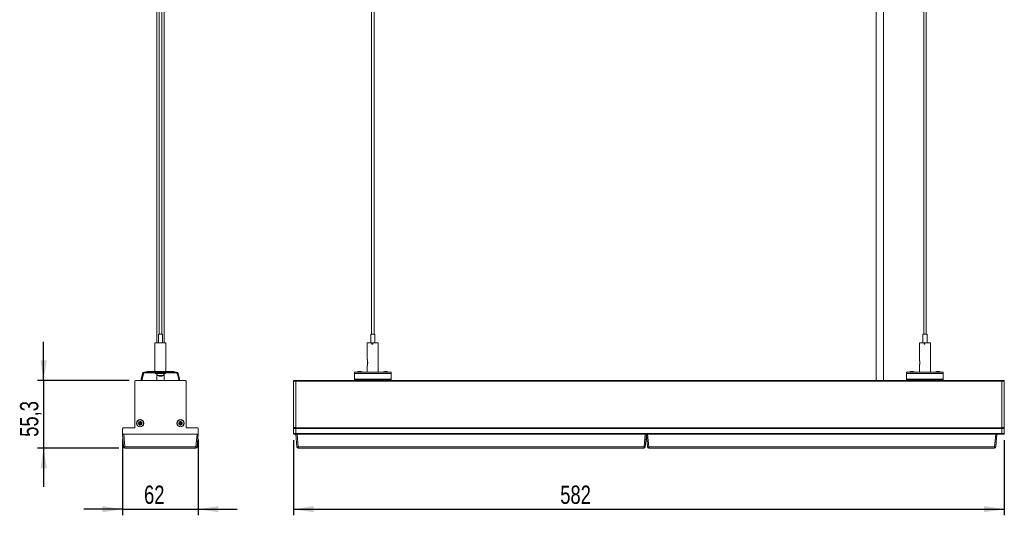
# Model space of a CAD drawing. Header units: millimetres. Extents: x 20 to 327, y 102 to 273.
# Tile 1 of 3: x 20 to 182, y 111 to 192. Entities that reach past the tile are written whole.
import ezdxf

# ---------------------------------------------------------------- set-up
doc = ezdxf.new("R2010")
doc.units = ezdxf.units.MM
doc.layers.add('SLD-0', color=179, linetype='Continuous')
doc.styles.add('SLDTEXTSTYLE0', font='TXT', dxfattribs={"width": 0.75})
doc.dimstyles.new('SLDDIMSTYLE0', dxfattribs={"dimtxt": 3, "dimasz": 3.302, "dimexe": 0, "dimexo": 0.0625, "dimgap": 0.75, "dimtad": 1, "dimdec": 1, "dimlfac": 5, "dimrnd": 1e-09, "dimzin": 12, "dimdsep": 46, "dimtxsty": 'SLDTEXTSTYLE0', "dimsah": 1, "dimcen": 0.09, "dimadec": 0, "dimazin": 3, "dimtfac": 1, "dimtdec": 1, "dimtmove": 0, "dimatfit": 0, "dimfxl": 1, "dimfrac": 2, "dimtolj": 1, "dimtzin": 12, "dimarcsym": 0})
doc.dimstyles.new('SLDDIMSTYLE1', dxfattribs={"dimtxt": 3, "dimasz": 3.302, "dimexe": 0, "dimexo": 0.0625, "dimgap": 0.75, "dimtad": 1, "dimdec": 1, "dimlfac": 5, "dimrnd": 1e-09, "dimzin": 12, "dimdsep": 46, "dimtxsty": 'SLDTEXTSTYLE0', "dimsah": 1, "dimcen": 0.09, "dimadec": 0, "dimazin": 3, "dimtfac": 1, "dimtdec": 1, "dimtofl": 0, "dimtmove": 0, "dimatfit": 3, "dimfxl": 1, "dimfrac": 2, "dimtolj": 1, "dimtzin": 12, "dimarcsym": 0})

# ---------------------------------------------------------------- blocks, each defined once
blk = doc.blocks.new('_D')
at = {"layer": 'SLD-0'}
for p, q in [((37.29, 123.59), (37.29, 111.19)), ((49.69, 123.59), (49.69, 111.19)), ((37.29, 112.19), (30.94, 112.19)), ((37.29, 112.19), (49.69, 112.19)), ((49.69, 112.19), (56.04, 112.19))]:
    blk.add_line(p, q, dxfattribs=at)
for points in [[(37.29, 112.19), (33.99, 112.7), (33.99, 111.69)], [(49.69, 112.19), (52.99, 111.69), (52.99, 112.7)]]:
    blk.add_solid(points, dxfattribs=at)
at = {"layer": 'SLD-0', "insert": (40.81, 116.06), "char_height": 3, "attachment_point": 1, "style": 'SLDTEXTSTYLE0'}
blk.add_mtext('62', dxfattribs=at)
blk = doc.blocks.new('_D_1')
at = {"layer": 'SLD-0'}
for p, q in [((24.37, 133.25), (24.37, 139.6)), ((38.39, 133.25), (23.37, 133.25)), ((24.37, 133.25), (24.37, 122.19)), ((36.67, 122.19), (23.37, 122.19)), ((24.37, 122.19), (24.37, 115.84))]:
    blk.add_line(p, q, dxfattribs=at)
for points in [[(24.37, 133.25), (24.88, 136.56), (23.86, 136.56)], [(24.37, 122.19), (23.86, 118.89), (24.88, 118.89)]]:
    blk.add_solid(points, dxfattribs=at)
at = {"layer": 'SLD-0', "insert": (20.5, 124.04), "char_height": 3, "attachment_point": 1, "rotation": 90, "style": 'SLDTEXTSTYLE0'}
blk.add_mtext('55,3', dxfattribs=at)
blk = doc.blocks.new('_D_2')
at = {"layer": 'SLD-0'}
for p, q in [((65.27, 123.49), (65.27, 111.19)), ((181.67, 123.49), (181.67, 111.19)), ((65.27, 112.19), (181.67, 112.19))]:
    blk.add_line(p, q, dxfattribs=at)
for points in [[(65.27, 112.19), (68.57, 111.69), (68.57, 112.7)], [(181.67, 112.19), (178.37, 112.7), (178.37, 111.69)]]:
    blk.add_solid(points, dxfattribs=at)
at = {"layer": 'SLD-0', "insert": (108.96, 116.06), "char_height": 3, "attachment_point": 1, "style": 'SLDTEXTSTYLE0'}
blk.add_mtext('582', dxfattribs=at)

msp = doc.modelspace()

# ---------------------------------------------------------------- linework, layer by layer
at = {"color": 7, "linetype": 'Continuous', "lineweight": 15}
for p, q in [((42.888, 270.02), (42.888, 139.42)), ((43.304, 270.02), (43.304, 140.82)), ((43.704, 140.82), (43.704, 270.02)), ((44.088, 139.42), (44.088, 270.02)), ((78.07, 270.02), (78.07, 140.82)), ((78.47, 140.82), (78.47, 270.02)), ((160.67, 270.42), (160.67, 133.254)), ((161.87, 133.254), (161.87, 270.42)), ((168.47, 270.02), (168.47, 140.82)), ((168.87, 140.82), (168.87, 270.02)), ((43.159, 140.82), (43.159, 139.42)), ((43.159, 140.82), (43.849, 140.82)), ((43.849, 139.42), (43.849, 140.82)), ((77.925, 140.82), (77.925, 139.42)), ((77.925, 140.82), (78.615, 140.82)), ((78.615, 139.42), (78.615, 140.82)), ((168.325, 140.82), (168.325, 139.42)), ((168.325, 140.82), (169.015, 140.82)), ((169.015, 139.42), (169.015, 140.82)), ((42.572, 139.42), (42.572, 134.72)), ((42.604, 139.42), (42.572, 139.42)), ((42.604, 139.42), (42.604, 134.72)), ((44.391, 139.42), (42.604, 139.42)), ((44.391, 139.22), (44.391, 139.42)), ((44.391, 139.42), (44.404, 139.42)), ((44.391, 139.22), (44.404, 139.22)), ((44.404, 134.72), (44.404, 139.42)), ((44.404, 139.42), (44.404, 139.22)), ((44.404, 139.42), (44.404, 139.42)), ((77.37, 139.42), (77.37, 136.71)), ((78.123, 139.42), (77.37, 139.42)), ((78.123, 139.22), (78.123, 139.42)), ((78.176, 139.42), (78.123, 139.42)), ((78.257, 139.22), (78.123, 139.22)), ((78.176, 139.22), (78.176, 139.42)), ((78.257, 139.42), (78.257, 139.22)), ((79.17, 139.42), (78.257, 139.42)), ((79.17, 134.62), (79.17, 139.42)), ((167.77, 139.42), (167.77, 136.71)), ((168.523, 139.42), (167.77, 139.42)), ((168.523, 139.22), (168.523, 139.42)), ((168.576, 139.42), (168.523, 139.42)), ((168.657, 139.22), (168.523, 139.22)), ((168.576, 139.22), (168.576, 139.42)), ((168.657, 139.42), (168.657, 139.22)), ((169.57, 139.42), (168.657, 139.42)), ((169.57, 134.62), (169.57, 139.42)), ((77.37, 135.634), (77.37, 134.62)), ((167.77, 135.634), (167.77, 134.62)), ((40.579, 134.388), (40.363, 133.451)), ((40.612, 134.388), (40.396, 133.451)), ((40.493, 133.429), (40.709, 134.365)), ((46.104, 134.62), (40.904, 134.62)), ((40.904, 134.52), (46.104, 134.52)), ((41.572, 134.72), (41.604, 134.72)), ((41.604, 134.62), (41.604, 134.72)), ((41.604, 134.72), (45.404, 134.72)), ((42.625, 134.52), (42.623, 134.493)), ((42.656, 134.497), (42.623, 134.493)), ((42.623, 134.493), (42.624, 134.403)), ((42.656, 134.406), (42.624, 134.403)), ((42.657, 134.52), (42.656, 134.493)), ((42.757, 134.504), (42.656, 134.493)), ((42.656, 134.493), (42.656, 134.403)), ((42.824, 134.42), (42.656, 134.403)), ((42.742, 134.412), (42.743, 134.403)), ((42.775, 134.408), (42.743, 134.403)), ((42.75, 134.455), (42.76, 134.52)), ((42.86, 134.403), (42.75, 134.455)), ((42.774, 134.415), (42.776, 134.403)), ((42.84, 134.413), (42.776, 134.403)), ((42.815, 134.52), (42.874, 134.493)), ((42.828, 134.403), (42.815, 134.409)), ((42.829, 134.411), (42.828, 134.403)), ((42.854, 134.406), (42.828, 134.403)), ((42.874, 134.493), (42.86, 134.403)), ((43.088, 134.427), (42.86, 134.403)), ((43.03, 134.513), (42.874, 134.493)), ((42.888, 134.406), (42.888, 133.254)), ((42.946, 134.412), (42.973, 134.1)), ((44.036, 134.1), (42.973, 134.1)), ((43.1, 134.427), (43.225, 134.427)), ((43.128, 134.455), (43.145, 134.52)), ((43.311, 134.403), (43.128, 134.455)), ((43.169, 134.435), (43.128, 134.455)), ((43.169, 134.435), (43.17, 134.433)), ((43.237, 134.52), (43.333, 134.493)), ((43.333, 134.493), (43.311, 134.403)), ((43.435, 134.427), (43.311, 134.403)), ((43.408, 134.513), (43.333, 134.493)), ((43.4, 133.996), (43.4, 133.953)), ((43.466, 134.427), (43.698, 134.427)), ((43.482, 133.962), (43.482, 133.953)), ((43.581, 134.435), (43.651, 134.455)), ((43.608, 133.965), (43.608, 133.953)), ((43.651, 134.455), (43.668, 134.52)), ((43.835, 134.403), (43.651, 134.455)), ((43.687, 134.427), (43.759, 134.424)), ((43.726, 134.427), (43.698, 134.427)), ((43.76, 134.52), (43.858, 134.493)), ((43.822, 134.513), (43.822, 134.514)), ((43.822, 134.513), (43.858, 134.493)), ((43.858, 134.493), (43.835, 134.403)), ((43.847, 134.427), (43.843, 134.427)), ((43.847, 134.427), (44.017, 134.427)), ((43.965, 134.435), (44.117, 134.455)), ((44.001, 134.426), (44.132, 134.418)), ((44.064, 134.427), (44.017, 134.427)), ((44.036, 134.1), (44.064, 134.427)), ((44.063, 134.412), (44.148, 134.403)), ((44.088, 133.254), (44.088, 134.41)), ((44.088, 134.406), (44.116, 134.403)), ((44.107, 134.427), (44.111, 134.427)), ((44.116, 134.403), (44.122, 134.406)), ((44.117, 134.455), (44.128, 134.52)), ((44.233, 134.403), (44.117, 134.455)), ((44.132, 134.418), (44.233, 134.403)), ((44.148, 134.403), (44.168, 134.413)), ((44.161, 134.409), (44.2, 134.403)), ((44.2, 134.403), (44.184, 134.41)), ((44.186, 134.52), (44.247, 134.493)), ((44.201, 134.408), (44.2, 134.403)), ((44.247, 134.493), (44.233, 134.403)), ((44.234, 134.412), (44.32, 134.403)), ((44.235, 134.415), (44.352, 134.403)), ((44.239, 134.442), (44.35, 134.455)), ((44.32, 134.403), (44.32, 134.406)), ((44.32, 134.406), (44.32, 134.403)), ((44.35, 134.455), (44.35, 134.52)), ((44.352, 134.403), (44.35, 134.455)), ((44.351, 134.52), (44.353, 134.493)), ((44.353, 134.493), (44.352, 134.403)), ((45.384, 134.72), (45.372, 134.72)), ((45.404, 134.72), (45.404, 134.62)), ((46.267, 134.365), (46.483, 133.429)), ((46.299, 134.365), (46.515, 133.429)), ((46.613, 133.451), (46.397, 134.388)), ((75.27, 134.62), (81.27, 134.62)), ((75.27, 134.388), (75.27, 134.62)), ((81.27, 134.388), (75.27, 134.388)), ((75.27, 133.451), (75.27, 134.388)), ((81.27, 134.62), (81.27, 134.388)), ((81.27, 134.388), (81.27, 133.451)), ((165.67, 134.62), (171.67, 134.62)), ((165.67, 134.388), (165.67, 134.62)), ((171.67, 134.388), (165.67, 134.388)), ((165.67, 133.451), (165.67, 134.388)), ((171.67, 134.62), (171.67, 134.388)), ((171.67, 134.388), (171.67, 133.451)), ((39.288, 133.154), (39.288, 125.554)), ((47.588, 133.254), (39.388, 133.254)), ((40.355, 133.384), (40.355, 133.254)), ((40.388, 133.384), (40.388, 133.254)), ((40.488, 133.254), (40.488, 133.384)), ((46.488, 133.384), (46.488, 133.254)), ((46.521, 133.384), (46.521, 133.254)), ((46.621, 133.254), (46.621, 133.384)), ((47.688, 125.554), (47.688, 133.154)), ((65.27, 133.254), (65.67, 133.254)), ((65.27, 133.154), (65.27, 133.254)), ((65.67, 133.154), (65.27, 133.154)), ((65.27, 125.554), (65.27, 133.154)), ((65.67, 133.254), (181.27, 133.254)), ((65.67, 133.254), (65.67, 133.154)), ((65.67, 133.154), (181.27, 133.154)), ((65.67, 125.554), (65.67, 133.154)), ((75.27, 133.384), (75.27, 133.451)), ((75.27, 133.451), (81.27, 133.451)), ((81.27, 133.384), (75.27, 133.384)), ((75.27, 133.254), (75.27, 133.384)), ((81.27, 133.451), (81.27, 133.384)), ((81.27, 133.384), (81.27, 133.254)), ((165.67, 133.384), (165.67, 133.451)), ((165.67, 133.451), (171.67, 133.451)), ((165.67, 133.254), (165.67, 133.384)), ((171.67, 133.384), (165.67, 133.384)), ((171.67, 133.451), (171.67, 133.384)), ((171.67, 133.384), (171.67, 133.254)), ((181.27, 133.254), (181.27, 133.154)), ((181.27, 133.254), (181.67, 133.254)), ((181.27, 125.554), (181.27, 133.154)), ((181.67, 133.154), (181.27, 133.154)), ((181.67, 133.254), (181.67, 133.154)), ((181.67, 133.154), (181.67, 125.554)), ((39.936, 126.256), (39.986, 126.282)), ((39.955, 126.22), (39.936, 126.256)), ((39.955, 126.22), (40.004, 126.246)), ((39.958, 126.356), (39.989, 126.38)), ((39.992, 126.312), (39.958, 126.356)), ((39.974, 126.185), (40.023, 126.211)), ((40.029, 126.193), (39.974, 126.185)), ((40.035, 126.153), (39.979, 126.145)), ((39.985, 126.106), (39.979, 126.145)), ((40.04, 126.113), (39.985, 126.106)), ((39.986, 126.282), (40.004, 126.246)), ((40.024, 126.336), (39.989, 126.38)), ((39.992, 126.312), (40.024, 126.336)), ((40.021, 126.405), (40.068, 126.375)), ((40.055, 126.361), (40.021, 126.405)), ((40.04, 126.113), (40.035, 126.153)), ((40.064, 126.473), (40.042, 126.439)), ((40.042, 126.439), (40.09, 126.409)), ((40.061, 126.037), (40.063, 126.093)), ((40.061, 126.037), (40.101, 126.035)), ((40.063, 126.093), (40.103, 126.091)), ((40.064, 126.473), (40.111, 126.443)), ((40.111, 126.443), (40.09, 126.409)), ((40.101, 126.035), (40.103, 126.091)), ((40.14, 126.452), (40.161, 126.504)), ((40.14, 126.452), (40.177, 126.437)), ((40.141, 126.034), (40.143, 126.09)), ((40.162, 126.086), (40.141, 126.034)), ((40.161, 126.504), (40.198, 126.489)), ((40.177, 126.437), (40.198, 126.489)), ((40.199, 126.071), (40.178, 126.019)), ((40.215, 126.004), (40.178, 126.019)), ((40.236, 126.055), (40.199, 126.071)), ((40.214, 126.422), (40.235, 126.474)), ((40.236, 126.055), (40.215, 126.004)), ((40.235, 126.474), (40.233, 126.418)), ((40.265, 126.065), (40.286, 126.099)), ((40.312, 126.035), (40.265, 126.065)), ((40.275, 126.473), (40.273, 126.417)), ((40.313, 126.415), (40.273, 126.417)), ((40.315, 126.471), (40.275, 126.473)), ((40.334, 126.069), (40.286, 126.099)), ((40.355, 126.103), (40.308, 126.133)), ((40.312, 126.035), (40.334, 126.069)), ((40.315, 126.471), (40.313, 126.415)), ((40.321, 126.147), (40.355, 126.103)), ((40.336, 126.395), (40.391, 126.402)), ((40.336, 126.395), (40.341, 126.355)), ((40.341, 126.355), (40.397, 126.363)), ((40.347, 126.315), (40.402, 126.323)), ((40.384, 126.196), (40.352, 126.172)), ((40.352, 126.172), (40.387, 126.127)), ((40.402, 126.323), (40.353, 126.297)), ((40.421, 126.288), (40.372, 126.261)), ((40.39, 126.226), (40.372, 126.261)), ((40.384, 126.196), (40.418, 126.152)), ((40.418, 126.152), (40.387, 126.127)), ((40.44, 126.252), (40.39, 126.226)), ((40.391, 126.402), (40.397, 126.363)), ((40.44, 126.252), (40.421, 126.288)), ((46.536, 126.256), (46.586, 126.282)), ((46.555, 126.22), (46.536, 126.256)), ((46.555, 126.22), (46.604, 126.246)), ((46.558, 126.356), (46.589, 126.38)), ((46.592, 126.312), (46.558, 126.356)), ((46.574, 126.185), (46.623, 126.211)), ((46.629, 126.193), (46.574, 126.185)), ((46.635, 126.153), (46.579, 126.145)), ((46.585, 126.106), (46.579, 126.145)), ((46.64, 126.113), (46.585, 126.106)), ((46.586, 126.282), (46.604, 126.246)), ((46.624, 126.336), (46.589, 126.38)), ((46.592, 126.312), (46.624, 126.336)), ((46.621, 126.405), (46.668, 126.375)), ((46.655, 126.361), (46.621, 126.405)), ((46.64, 126.113), (46.635, 126.153)), ((46.664, 126.473), (46.642, 126.439)), ((46.642, 126.439), (46.69, 126.409)), ((46.661, 126.037), (46.663, 126.093)), ((46.661, 126.037), (46.701, 126.035)), ((46.663, 126.093), (46.703, 126.091)), ((46.664, 126.473), (46.711, 126.443)), ((46.711, 126.443), (46.69, 126.409)), ((46.701, 126.035), (46.703, 126.091)), ((46.74, 126.452), (46.761, 126.504)), ((46.74, 126.452), (46.777, 126.437)), ((46.741, 126.034), (46.743, 126.09)), ((46.762, 126.086), (46.741, 126.034)), ((46.761, 126.504), (46.798, 126.489)), ((46.777, 126.437), (46.798, 126.489)), ((46.799, 126.071), (46.778, 126.019)), ((46.815, 126.004), (46.778, 126.019)), ((46.836, 126.055), (46.799, 126.071)), ((46.814, 126.422), (46.835, 126.474)), ((46.836, 126.055), (46.815, 126.004)), ((46.835, 126.474), (46.833, 126.418)), ((46.865, 126.065), (46.886, 126.099)), ((46.912, 126.035), (46.865, 126.065)), ((46.875, 126.473), (46.873, 126.417)), ((46.913, 126.415), (46.873, 126.417)), ((46.915, 126.471), (46.875, 126.473)), ((46.934, 126.069), (46.886, 126.099)), ((46.955, 126.103), (46.908, 126.133)), ((46.912, 126.035), (46.934, 126.069)), ((46.915, 126.471), (46.913, 126.415)), ((46.921, 126.147), (46.955, 126.103)), ((46.936, 126.395), (46.991, 126.402)), ((46.936, 126.395), (46.941, 126.355)), ((46.941, 126.355), (46.997, 126.363)), ((46.947, 126.315), (47.002, 126.323)), ((46.984, 126.196), (46.952, 126.172)), ((46.952, 126.172), (46.987, 126.127)), ((47.002, 126.323), (46.953, 126.297)), ((47.021, 126.288), (46.972, 126.261)), ((46.99, 126.226), (46.972, 126.261)), ((46.984, 126.196), (47.018, 126.152)), ((47.018, 126.152), (46.987, 126.127)), ((47.04, 126.252), (46.99, 126.226)), ((46.991, 126.402), (46.997, 126.363)), ((47.04, 126.252), (47.021, 126.288)), ((37.288, 125.394), (37.288, 124.594)), ((37.473, 122.376), (37.288, 124.494)), ((37.288, 124.494), (37.388, 124.494)), ((39.228, 125.494), (37.388, 125.494)), ((37.388, 124.494), (49.588, 124.494)), ((37.487, 124.494), (37.672, 122.376)), ((49.588, 125.494), (47.748, 125.494)), ((49.304, 122.376), (49.489, 124.494)), ((49.688, 124.494), (49.503, 122.376)), ((49.588, 124.494), (49.688, 124.494)), ((49.688, 124.594), (49.688, 125.394)), ((65.27, 125.554), (65.67, 125.554)), ((65.27, 125.494), (65.27, 125.554)), ((65.27, 125.494), (65.67, 125.494)), ((65.27, 125.394), (65.27, 125.494)), ((65.67, 125.394), (65.27, 125.394)), ((65.27, 124.594), (65.27, 125.394)), ((65.27, 124.594), (65.67, 124.594)), ((65.27, 124.494), (65.27, 124.594)), ((65.67, 124.494), (65.27, 124.494)), ((65.67, 125.554), (65.67, 125.494)), ((65.67, 125.494), (65.67, 125.394)), ((65.67, 125.494), (181.27, 125.494)), ((65.67, 124.594), (65.67, 125.394)), ((181.27, 125.394), (65.67, 125.394)), ((65.67, 124.594), (65.67, 124.494)), ((65.67, 124.594), (181.27, 124.594)), ((65.855, 122.376), (65.67, 124.494)), ((65.696, 124.494), (65.67, 124.494)), ((65.696, 124.494), (65.869, 124.494)), ((65.869, 124.494), (66.054, 122.376)), ((122.87, 124.494), (65.869, 124.494)), ((122.685, 122.376), (122.87, 124.494)), ((122.87, 124.494), (123.043, 124.494)), ((123.07, 124.494), (122.884, 122.376)), ((123.269, 124.494), (123.043, 124.494)), ((123.255, 122.376), (123.07, 124.494)), ((123.269, 124.494), (123.454, 122.376)), ((180.27, 124.494), (123.269, 124.494)), ((180.085, 122.376), (180.27, 124.494)), ((180.27, 124.494), (180.443, 124.494)), ((180.47, 124.494), (180.284, 122.376)), ((181.27, 124.494), (180.443, 124.494)), ((181.27, 125.554), (181.67, 125.554)), ((181.27, 125.494), (181.27, 125.554)), ((181.27, 125.494), (181.67, 125.494)), ((181.27, 125.394), (181.27, 125.494)), ((181.67, 125.394), (181.27, 125.394)), ((181.27, 125.394), (181.27, 124.594)), ((181.27, 124.594), (181.67, 124.594)), ((181.27, 124.494), (181.27, 124.594)), ((181.67, 124.494), (181.27, 124.494)), ((181.67, 125.554), (181.67, 125.494)), ((181.67, 125.494), (181.67, 125.394)), ((181.67, 125.394), (181.67, 124.594)), ((181.67, 124.594), (181.67, 124.494)), ((37.672, 122.376), (49.304, 122.376)), ((37.672, 122.194), (37.672, 122.376)), ((49.304, 122.194), (37.672, 122.194)), ((49.304, 122.194), (49.304, 122.376)), ((66.054, 122.376), (122.685, 122.376)), ((66.054, 122.376), (66.054, 122.194)), ((122.685, 122.194), (66.054, 122.194)), ((122.685, 122.194), (122.685, 122.376)), ((123.454, 122.376), (180.085, 122.376)), ((123.454, 122.376), (123.454, 122.194)), ((180.085, 122.194), (123.454, 122.194)), ((180.085, 122.194), (180.085, 122.376))]:
    msp.add_line(p, q, dxfattribs=at)
at = {"color": 8, "linetype": 'Continuous', "lineweight": 15}
for p, q in [((43.142, 134.429), (43.143, 134.448)), ((43.852, 134.519), (43.85, 134.497))]:
    msp.add_line(p, q, dxfattribs=at)
at = {"color": 7, "linetype": 'Continuous', "lineweight": 15, "flags": 128}
for points in [[(43.367, 133.957), (43.377, 133.956), (43.4, 133.953)], [(43.504, 133.957), (43.498, 133.956), (43.482, 133.953)], [(39.974, 126.185), (39.97, 126.192), (39.966, 126.198), (39.963, 126.205), (39.96, 126.21), (39.958, 126.214), (39.956, 126.218), (39.955, 126.22), (39.955, 126.22)], [(39.979, 126.145), (39.979, 126.146), (39.979, 126.148), (39.978, 126.152), (39.978, 126.157), (39.977, 126.163), (39.976, 126.17), (39.975, 126.177), (39.974, 126.185)], [(39.989, 126.38), (39.99, 126.381), (39.992, 126.382), (39.995, 126.385), (39.999, 126.388), (40.003, 126.391), (40.009, 126.396), (40.015, 126.4), (40.021, 126.405)], [(40.004, 126.246), (40.005, 126.246), (40.006, 126.244), (40.008, 126.24), (40.01, 126.236), (40.013, 126.231), (40.016, 126.225), (40.02, 126.218), (40.023, 126.211)], [(40.042, 126.439), (40.042, 126.438), (40.041, 126.436), (40.039, 126.433), (40.036, 126.429), (40.033, 126.424), (40.029, 126.418), (40.025, 126.412), (40.021, 126.405)], [(40.024, 126.336), (40.024, 126.337), (40.026, 126.338), (40.029, 126.34), (40.033, 126.343), (40.038, 126.347), (40.043, 126.351), (40.049, 126.356), (40.055, 126.361)], [(40.035, 126.153), (40.034, 126.154), (40.034, 126.156), (40.034, 126.16), (40.033, 126.164), (40.032, 126.17), (40.031, 126.177), (40.03, 126.185), (40.029, 126.193)], [(40.084, 126.399), (40.082, 126.397), (40.08, 126.394), (40.078, 126.391), (40.077, 126.388), (40.075, 126.385), (40.073, 126.382), (40.071, 126.379), (40.068, 126.375)], [(40.09, 126.409), (40.09, 126.409), (40.089, 126.408), (40.089, 126.408), (40.088, 126.406), (40.087, 126.405), (40.086, 126.403), (40.085, 126.401), (40.084, 126.399)], [(40.101, 126.035), (40.101, 126.035), (40.104, 126.035), (40.107, 126.035), (40.112, 126.035), (40.118, 126.035), (40.125, 126.034), (40.133, 126.034), (40.141, 126.034)], [(40.103, 126.091), (40.103, 126.091), (40.106, 126.091), (40.109, 126.091), (40.114, 126.091), (40.12, 126.091), (40.127, 126.09), (40.135, 126.09), (40.143, 126.09)], [(40.178, 126.019), (40.177, 126.019), (40.175, 126.02), (40.171, 126.021), (40.167, 126.023), (40.161, 126.025), (40.155, 126.028), (40.148, 126.031), (40.141, 126.034)], [(40.162, 126.086), (40.165, 126.084), (40.169, 126.083), (40.172, 126.081), (40.176, 126.08), (40.179, 126.078), (40.182, 126.077), (40.185, 126.076), (40.188, 126.075)], [(40.177, 126.437), (40.177, 126.437), (40.178, 126.437), (40.179, 126.437), (40.18, 126.436), (40.182, 126.435), (40.183, 126.435), (40.186, 126.434), (40.188, 126.433)], [(40.214, 126.422), (40.211, 126.424), (40.207, 126.425), (40.204, 126.427), (40.2, 126.428), (40.197, 126.429), (40.194, 126.431), (40.191, 126.432), (40.188, 126.433)], [(40.199, 126.071), (40.199, 126.071), (40.198, 126.071), (40.197, 126.071), (40.196, 126.072), (40.194, 126.072), (40.193, 126.073), (40.19, 126.074), (40.188, 126.075)], [(40.198, 126.489), (40.199, 126.489), (40.201, 126.488), (40.205, 126.487), (40.209, 126.485), (40.215, 126.482), (40.221, 126.48), (40.228, 126.477), (40.235, 126.474)], [(40.273, 126.417), (40.272, 126.417), (40.27, 126.417), (40.267, 126.417), (40.262, 126.417), (40.256, 126.417), (40.249, 126.418), (40.241, 126.418), (40.233, 126.418)], [(40.275, 126.473), (40.275, 126.473), (40.272, 126.473), (40.269, 126.473), (40.264, 126.473), (40.258, 126.473), (40.251, 126.473), (40.243, 126.474), (40.235, 126.474)], [(40.286, 126.099), (40.287, 126.099), (40.288, 126.101), (40.29, 126.104), (40.292, 126.109), (40.296, 126.114), (40.299, 126.12), (40.303, 126.126), (40.308, 126.133)], [(40.352, 126.172), (40.352, 126.171), (40.35, 126.17), (40.347, 126.167), (40.343, 126.164), (40.338, 126.161), (40.333, 126.156), (40.327, 126.152), (40.321, 126.147)], [(40.334, 126.069), (40.334, 126.07), (40.335, 126.071), (40.337, 126.075), (40.34, 126.079), (40.343, 126.084), (40.347, 126.09), (40.351, 126.096), (40.355, 126.103)], [(40.341, 126.355), (40.342, 126.354), (40.342, 126.352), (40.342, 126.348), (40.343, 126.343), (40.344, 126.337), (40.345, 126.33), (40.346, 126.323), (40.347, 126.315)], [(40.372, 126.261), (40.371, 126.262), (40.37, 126.264), (40.368, 126.267), (40.366, 126.272), (40.363, 126.277), (40.36, 126.283), (40.356, 126.29), (40.353, 126.297)], [(40.387, 126.127), (40.386, 126.127), (40.384, 126.125), (40.381, 126.123), (40.377, 126.12), (40.373, 126.116), (40.367, 126.112), (40.361, 126.108), (40.355, 126.103)], [(40.397, 126.363), (40.397, 126.362), (40.397, 126.36), (40.398, 126.356), (40.398, 126.351), (40.399, 126.345), (40.4, 126.338), (40.401, 126.331), (40.402, 126.323)], [(40.421, 126.288), (40.421, 126.288), (40.42, 126.29), (40.418, 126.294), (40.416, 126.298), (40.413, 126.303), (40.41, 126.309), (40.406, 126.316), (40.402, 126.323)], [(46.574, 126.185), (46.57, 126.192), (46.566, 126.198), (46.563, 126.205), (46.56, 126.21), (46.558, 126.214), (46.556, 126.218), (46.555, 126.22), (46.555, 126.22)], [(46.579, 126.145), (46.579, 126.146), (46.579, 126.148), (46.578, 126.152), (46.578, 126.157), (46.577, 126.163), (46.576, 126.17), (46.575, 126.177), (46.574, 126.185)], [(46.589, 126.38), (46.59, 126.381), (46.592, 126.382), (46.595, 126.385), (46.599, 126.388), (46.603, 126.391), (46.609, 126.396), (46.615, 126.4), (46.621, 126.405)], [(46.604, 126.246), (46.605, 126.246), (46.606, 126.244), (46.608, 126.24), (46.61, 126.236), (46.613, 126.231), (46.616, 126.225), (46.62, 126.218), (46.623, 126.211)], [(46.642, 126.439), (46.642, 126.438), (46.641, 126.436), (46.639, 126.433), (46.636, 126.429), (46.633, 126.424), (46.629, 126.418), (46.625, 126.412), (46.621, 126.405)], [(46.624, 126.336), (46.624, 126.337), (46.626, 126.338), (46.629, 126.34), (46.633, 126.343), (46.638, 126.347), (46.643, 126.351), (46.649, 126.356), (46.655, 126.361)], [(46.635, 126.153), (46.634, 126.154), (46.634, 126.156), (46.634, 126.16), (46.633, 126.164), (46.632, 126.17), (46.631, 126.177), (46.63, 126.185), (46.629, 126.193)], [(46.684, 126.399), (46.682, 126.397), (46.68, 126.394), (46.678, 126.391), (46.677, 126.388), (46.675, 126.385), (46.673, 126.382), (46.671, 126.379), (46.668, 126.375)], [(46.69, 126.409), (46.69, 126.409), (46.689, 126.408), (46.689, 126.408), (46.688, 126.406), (46.687, 126.405), (46.686, 126.403), (46.685, 126.401), (46.684, 126.399)], [(46.701, 126.035), (46.701, 126.035), (46.704, 126.035), (46.707, 126.035), (46.712, 126.035), (46.718, 126.035), (46.725, 126.034), (46.733, 126.034), (46.741, 126.034)], [(46.703, 126.091), (46.703, 126.091), (46.706, 126.091), (46.709, 126.091), (46.714, 126.091), (46.72, 126.091), (46.727, 126.09), (46.735, 126.09), (46.743, 126.09)], [(46.778, 126.019), (46.777, 126.019), (46.775, 126.02), (46.771, 126.021), (46.767, 126.023), (46.761, 126.025), (46.755, 126.028), (46.748, 126.031), (46.741, 126.034)], [(46.762, 126.086), (46.765, 126.084), (46.769, 126.083), (46.772, 126.081), (46.776, 126.08), (46.779, 126.078), (46.782, 126.077), (46.785, 126.076), (46.788, 126.075)], [(46.777, 126.437), (46.777, 126.437), (46.778, 126.437), (46.779, 126.437), (46.78, 126.436), (46.782, 126.435), (46.783, 126.435), (46.786, 126.434), (46.788, 126.433)], [(46.814, 126.422), (46.811, 126.424), (46.807, 126.425), (46.804, 126.427), (46.8, 126.428), (46.797, 126.429), (46.794, 126.431), (46.791, 126.432), (46.788, 126.433)], [(46.799, 126.071), (46.799, 126.071), (46.798, 126.071), (46.797, 126.071), (46.796, 126.072), (46.794, 126.072), (46.793, 126.073), (46.79, 126.074), (46.788, 126.075)], [(46.798, 126.489), (46.799, 126.489), (46.801, 126.488), (46.805, 126.487), (46.809, 126.485), (46.815, 126.482), (46.821, 126.48), (46.828, 126.477), (46.835, 126.474)], [(46.873, 126.417), (46.872, 126.417), (46.87, 126.417), (46.867, 126.417), (46.862, 126.417), (46.856, 126.417), (46.849, 126.418), (46.841, 126.418), (46.833, 126.418)], [(46.875, 126.473), (46.875, 126.473), (46.872, 126.473), (46.869, 126.473), (46.864, 126.473), (46.858, 126.473), (46.851, 126.473), (46.843, 126.474), (46.835, 126.474)], [(46.886, 126.099), (46.887, 126.099), (46.888, 126.101), (46.89, 126.104), (46.892, 126.109), (46.896, 126.114), (46.899, 126.12), (46.903, 126.126), (46.908, 126.133)], [(46.952, 126.172), (46.952, 126.171), (46.95, 126.17), (46.947, 126.167), (46.943, 126.164), (46.938, 126.161), (46.933, 126.156), (46.927, 126.152), (46.921, 126.147)], [(46.934, 126.069), (46.934, 126.07), (46.935, 126.071), (46.937, 126.075), (46.94, 126.079), (46.943, 126.084), (46.947, 126.09), (46.951, 126.096), (46.955, 126.103)], [(46.941, 126.355), (46.942, 126.354), (46.942, 126.352), (46.942, 126.348), (46.943, 126.343), (46.944, 126.337), (46.945, 126.33), (46.946, 126.323), (46.947, 126.315)], [(46.972, 126.261), (46.971, 126.262), (46.97, 126.264), (46.968, 126.267), (46.966, 126.272), (46.963, 126.277), (46.96, 126.283), (46.956, 126.29), (46.953, 126.297)], [(46.987, 126.127), (46.986, 126.127), (46.984, 126.125), (46.981, 126.123), (46.977, 126.12), (46.973, 126.116), (46.967, 126.112), (46.961, 126.108), (46.955, 126.103)], [(46.997, 126.363), (46.997, 126.362), (46.997, 126.36), (46.998, 126.356), (46.998, 126.351), (46.999, 126.345), (47, 126.338), (47.001, 126.331), (47.002, 126.323)], [(47.021, 126.288), (47.021, 126.288), (47.02, 126.29), (47.018, 126.294), (47.016, 126.298), (47.013, 126.303), (47.01, 126.309), (47.006, 126.316), (47.002, 126.323)]]:
    msp.add_lwpolyline(points, dxfattribs=at)
at = {"color": 7, "linetype": 'Continuous', "lineweight": 15}
for centre, radius in [((40.188, 126.254), 0.6), ((40.188, 126.254), 0.56), ((46.788, 126.254), 0.6), ((46.788, 126.254), 0.56)]:
    msp.add_circle(centre, radius, dxfattribs=at)
for centre, radius, start, end in [((40.872, 134.32), 0.3, 90, 167), ((40.904, 134.32), 0.3, 90, 167), ((40.904, 134.32), 0.2, 90, 167), ((43.504, 134.947), 1, 237.90129, 262.11845), ((43.34, 134.663), 0.669, 264.61559, 275.38441), ((43.449, 134.288), 0.339, 239.48622, 261.68422), ((43.546, 134.657), 0.706, 258.1091, 264.84174), ((43.575, 134.288), 0.339, 239.48622, 261.68422), ((43.461, 134.666), 0.716, 275.21012, 290.72389), ((43.543, 134.666), 0.716, 275.21013, 290.72389), ((43.504, 134.947), 1, 277.88155, 302.09871), ((43.755, 134.28), 0.287, 261.77063, 278.22937), ((46.072, 134.32), 0.2, 13, 90), ((46.104, 134.32), 0.3, 13, 90), ((46.104, 134.32), 0.2, 13, 90), ((75.897, 134.52), 0.2, 90, 150), ((76.35, 134.52), 0.2, 30, 90), ((80.189, 134.52), 0.2, 90, 150), ((80.643, 134.52), 0.2, 30, 90), ((166.297, 134.52), 0.2, 90, 150), ((166.75, 134.52), 0.2, 30, 90), ((170.589, 134.52), 0.2, 90, 150), ((171.043, 134.52), 0.2, 30, 90), ((39.388, 133.154), 0.1, 90, 180), ((40.655, 133.384), 0.3, 167, 180), ((40.688, 133.384), 0.3, 167, 180), ((40.688, 133.384), 0.2, 167, 180), ((46.288, 133.384), 0.2, 0, 13), ((46.321, 133.384), 0.2, 0, 13), ((46.321, 133.384), 0.3, 0, 13), ((47.588, 133.154), 0.1, 0, 90), ((39.974, 126.185), 0.08, 117.85019, 277.85019), ((39.974, 126.185), 0.04, 117.85019, 277.85019), ((40.021, 126.405), 0.08, 57.85019, 217.85019), ((40.021, 126.405), 0.04, 57.85019, 217.85019), ((39.976, 126.299), 0.02, 297.85019, 37.85019), ((39.976, 126.299), 0.06, 297.85019, 37.85019), ((40.043, 126.093), 0.06, 357.85019, 97.85019), ((40.043, 126.093), 0.02, 357.85019, 97.85019), ((40.141, 126.034), 0.08, 177.85019, 337.85019), ((40.122, 126.46), 0.06, 237.85019, 337.85019), ((40.141, 126.034), 0.04, 177.85019, 337.85019), ((40.122, 126.46), 0.02, 237.85019, 337.85019), ((40.235, 126.474), 0.08, 357.85019, 157.85019), ((40.235, 126.474), 0.04, 357.85019, 157.85019), ((40.254, 126.048), 0.06, 57.85019, 157.85019), ((40.254, 126.048), 0.02, 57.85019, 157.85019), ((40.333, 126.414), 0.06, 177.85019, 277.85019), ((40.355, 126.103), 0.08, 237.85019, 37.85019), ((40.333, 126.414), 0.02, 177.85019, 277.85019), ((40.355, 126.103), 0.04, 237.85019, 37.85019), ((40.4, 126.208), 0.06, 117.85019, 217.85019), ((40.4, 126.208), 0.02, 117.85019, 217.85019), ((40.402, 126.323), 0.08, 297.85019, 97.85019), ((40.402, 126.323), 0.04, 297.85019, 97.85019), ((46.574, 126.185), 0.08, 117.85019, 277.85019), ((46.574, 126.185), 0.04, 117.85019, 277.85019), ((46.621, 126.405), 0.08, 57.85019, 217.85019), ((46.621, 126.405), 0.04, 57.85019, 217.85019), ((46.576, 126.299), 0.02, 297.85019, 37.85019), ((46.576, 126.299), 0.06, 297.85019, 37.85019), ((46.643, 126.093), 0.06, 357.85019, 97.85019), ((46.643, 126.093), 0.02, 357.85019, 97.85019), ((46.741, 126.034), 0.08, 177.85019, 337.85019), ((46.722, 126.46), 0.06, 237.85019, 337.85019), ((46.741, 126.034), 0.04, 177.85019, 337.85019), ((46.722, 126.46), 0.02, 237.85019, 337.85019), ((46.835, 126.474), 0.08, 357.85019, 157.85019), ((46.835, 126.474), 0.04, 357.85019, 157.85019), ((46.854, 126.048), 0.06, 57.85019, 157.85019), ((46.854, 126.048), 0.02, 57.85019, 157.85019), ((46.933, 126.414), 0.06, 177.85019, 277.85019), ((46.955, 126.103), 0.08, 237.85019, 37.85019), ((46.933, 126.414), 0.02, 177.85019, 277.85019), ((46.955, 126.103), 0.04, 237.85019, 37.85019), ((47, 126.208), 0.06, 117.85019, 217.85019), ((47, 126.208), 0.02, 117.85019, 217.85019), ((47.002, 126.323), 0.08, 297.85019, 97.85019), ((47.002, 126.323), 0.04, 297.85019, 97.85019), ((37.388, 125.394), 0.1, 90, 180), ((37.388, 124.594), 0.1, 180, 270), ((39.228, 125.554), 0.06, 270, 0), ((47.748, 125.554), 0.06, 180, 270), ((49.588, 125.394), 0.1, 0, 90), ((49.588, 124.594), 0.1, 270, 0), ((37.573, 122.953), 0.585, 260.19728, 279.80272), ((37.672, 122.394), 0.2, 185, 270), ((49.403, 122.953), 0.585, 260.19725, 279.80275), ((49.304, 122.394), 0.2, 270, 355), ((65.954, 122.953), 0.585, 260.19647, 279.80353), ((66.054, 122.394), 0.2, 185, 270), ((122.785, 122.953), 0.585, 260.19647, 279.80353), ((122.685, 122.394), 0.2, 270, 355), ((123.354, 122.953), 0.585, 260.19647, 279.80353), ((123.454, 122.394), 0.2, 185, 270), ((180.185, 122.953), 0.585, 260.19743, 279.80257), ((180.085, 122.394), 0.2, 270, 355)]:
    msp.add_arc(centre, radius, start, end, dxfattribs=at)
for points, knots in [([(77.37, 136.71), (77.371, 136.698), (77.373, 136.669), (77.386, 136.597), (77.401, 136.513), (77.413, 136.431), (77.423, 136.333), (77.429, 136.232), (77.43, 136.129), (77.425, 136.028), (77.415, 135.929), (77.402, 135.841), (77.39, 135.767), (77.377, 135.696), (77.37, 135.65), (77.37, 135.636), (77.37, 135.634)], [0, 0, 0, 0, 0.0697492, 0.17374, 0.2267925, 0.3029568, 0.3790745, 0.4551751, 0.531272, 0.6073694, 0.6834762, 0.7596114, 0.8262298, 0.882843, 0.9801983, 1, 1, 1, 1]), ([(167.77, 136.71), (167.771, 136.698), (167.773, 136.669), (167.786, 136.597), (167.801, 136.513), (167.813, 136.431), (167.823, 136.333), (167.829, 136.232), (167.83, 136.129), (167.825, 136.028), (167.815, 135.929), (167.802, 135.841), (167.79, 135.767), (167.777, 135.696), (167.77, 135.65), (167.77, 135.636), (167.77, 135.634)], [0, 0, 0, 0, 0.06974923, 0.17374014, 0.22679268, 0.30295646, 0.37907429, 0.45517513, 0.5312721, 0.60736956, 0.68347645, 0.75961116, 0.82623021, 0.88284294, 0.98019824, 1, 1, 1, 1]), ([(41.349, 134.72), (41.342, 134.72), (41.333, 134.721), (41.321, 134.718), (41.312, 134.715), (41.304, 134.712), (41.295, 134.709), (41.281, 134.704), (41.259, 134.694), (41.234, 134.68), (41.198, 134.655), (41.183, 134.635), (41.172, 134.62)], [0, 0, 0, 0, 0.2507566, 0.3306162, 0.3643679, 0.3961428, 0.427843, 0.4611587, 0.5372255, 0.6304564, 0.7413255, 1, 1, 1, 1]), ([(41.604, 134.72), (41.593, 134.72), (41.57, 134.719), (41.524, 134.714), (41.468, 134.705), (41.404, 134.693), (41.336, 134.678), (41.274, 134.661), (41.224, 134.641), (41.211, 134.627), (41.204, 134.62)], [0, 0, 0, 0, 0.0719053, 0.1559776, 0.2546829, 0.3701791, 0.5037462, 0.6551332, 0.8220459, 1, 1, 1, 1]), ([(41.572, 134.72), (41.55, 134.72), (41.502, 134.72), (41.443, 134.72), (41.399, 134.72), (41.37, 134.72), (41.352, 134.72), (41.35, 134.72), (41.349, 134.72)], [0, 0, 0, 0, 0.1985135, 0.4496157, 0.5965517, 0.7559485, 0.924863, 1, 1, 1, 1]), ([(43.03, 134.513), (43.037, 134.514), (43.05, 134.515), (43.074, 134.517), (43.092, 134.518), (43.102, 134.519), (43.105, 134.519)], [0, 0, 0, 0, 0.2837193, 0.5674192, 0.851228, 1, 1, 1, 1]), ([(43.03, 134.427), (43.03, 134.435), (43.03, 134.451), (43.03, 134.475), (43.03, 134.496), (43.03, 134.509), (43.03, 134.513)], [0, 0, 0, 0, 0.2605505, 0.5546738, 0.8520326, 1, 1, 1, 1]), ([(43.1, 134.427), (43.094, 134.427), (43.081, 134.427), (43.059, 134.427), (43.041, 134.427), (43.032, 134.427), (43.03, 134.427)], [0, 0, 0, 0, 0.3020847, 0.6041725, 0.9058917, 1, 1, 1, 1]), ([(43.105, 134.519), (43.105, 134.511), (43.104, 134.495), (43.102, 134.47), (43.101, 134.448), (43.1, 134.433), (43.1, 134.427)], [0, 0, 0, 0, 0.2563948, 0.5324534, 0.8055328, 1, 1, 1, 1]), ([(43.17, 134.433), (43.169, 134.432), (43.165, 134.431), (43.154, 134.429), (43.145, 134.429), (43.142, 134.429)], [0, 0, 0, 0, 0.3960356, 0.7923435, 1, 1, 1, 1]), ([(43.218, 134.429), (43.205, 134.429), (43.179, 134.43), (43.154, 134.429), (43.142, 134.429)], [0, 0, 0, 0, 0.4934982, 1, 1, 1, 1]), ([(43.304, 134.52), (43.322, 134.52), (43.362, 134.518), (43.419, 134.518), (43.457, 134.519), (43.472, 134.519)], [0, 0, 0, 0, 0.33359102, 0.73746097, 1, 1, 1, 1]), ([(43.404, 134.427), (43.404, 134.435), (43.405, 134.451), (43.406, 134.475), (43.407, 134.496), (43.407, 134.509), (43.408, 134.513)], [0, 0, 0, 0, 0.2605496, 0.5546754, 0.8520354, 1, 1, 1, 1]), ([(43.466, 134.427), (43.458, 134.427), (43.443, 134.427), (43.423, 134.427), (43.41, 134.427), (43.405, 134.427), (43.404, 134.427)], [0, 0, 0, 0, 0.30208196, 0.60415603, 0.90590902, 1, 1, 1, 1]), ([(43.408, 134.513), (43.411, 134.514), (43.419, 134.515), (43.438, 134.517), (43.457, 134.518), (43.468, 134.519), (43.472, 134.519)], [0, 0, 0, 0, 0.2837439, 0.5674453, 0.8512474, 1, 1, 1, 1]), ([(43.472, 134.519), (43.472, 134.511), (43.471, 134.495), (43.469, 134.47), (43.467, 134.448), (43.466, 134.433), (43.466, 134.427)], [0, 0, 0, 0, 0.256393, 0.5324542, 0.805534, 1, 1, 1, 1]), ([(43.518, 134.429), (43.518, 134.436), (43.52, 134.453), (43.521, 134.477), (43.523, 134.5), (43.524, 134.514), (43.524, 134.52)], [0, 0, 0, 0, 0.256387, 0.5324584, 0.8055406, 1, 1, 1, 1]), ([(43.581, 134.435), (43.578, 134.434), (43.571, 134.432), (43.552, 134.431), (43.534, 134.429), (43.522, 134.429), (43.518, 134.429)], [0, 0, 0, 0, 0.28367799, 0.56742421, 0.85123144, 1, 1, 1, 1]), ([(43.687, 134.428), (43.668, 134.428), (43.628, 134.429), (43.571, 134.43), (43.533, 134.429), (43.518, 134.429)], [0, 0, 0, 0, 0.3321185, 0.7368799, 1, 1, 1, 1]), ([(43.585, 134.52), (43.585, 134.513), (43.584, 134.497), (43.583, 134.473), (43.582, 134.452), (43.582, 134.439), (43.581, 134.435)], [0, 0, 0, 0, 0.2605393, 0.554676, 0.8520266, 1, 1, 1, 1]), ([(43.767, 134.519), (43.782, 134.518), (43.812, 134.518), (43.839, 134.519), (43.852, 134.519)], [0, 0, 0, 0, 0.5333113, 1, 1, 1, 1]), ([(43.822, 134.515), (43.824, 134.516), (43.827, 134.517), (43.839, 134.518), (43.849, 134.519), (43.852, 134.519)], [0, 0, 0, 0, 0.396031, 0.7923464, 1, 1, 1, 1]), ([(43.889, 134.429), (43.89, 134.436), (43.89, 134.453), (43.892, 134.477), (43.893, 134.5), (43.894, 134.514), (43.894, 134.52)], [0, 0, 0, 0, 0.2563867, 0.5324602, 0.8055405, 1, 1, 1, 1]), ([(43.965, 134.435), (43.958, 134.434), (43.944, 134.432), (43.921, 134.431), (43.902, 134.429), (43.892, 134.429), (43.889, 134.429)], [0, 0, 0, 0, 0.2837083, 0.5674114, 0.8512117, 1, 1, 1, 1]), ([(44.017, 134.427), (44.003, 134.428), (43.975, 134.429), (43.931, 134.43), (43.901, 134.429), (43.889, 134.429)], [0, 0, 0, 0, 0.37453332, 0.75358519, 1, 1, 1, 1]), ([(43.964, 134.52), (43.964, 134.513), (43.965, 134.497), (43.965, 134.473), (43.965, 134.452), (43.965, 134.439), (43.965, 134.435)], [0, 0, 0, 0, 0.26054346, 0.55467188, 0.85202496, 1, 1, 1, 1]), ([(45.582, 134.72), (45.579, 134.72), (45.57, 134.72), (45.545, 134.72), (45.501, 134.72), (45.442, 134.72), (45.393, 134.72), (45.372, 134.72)], [0, 0, 0, 0, 0.1022283, 0.2915294, 0.4660321, 0.7642434, 1, 1, 1, 1]), ([(45.804, 134.62), (45.793, 134.635), (45.778, 134.655), (45.742, 134.68), (45.717, 134.694), (45.695, 134.704), (45.681, 134.709), (45.672, 134.712), (45.664, 134.715), (45.655, 134.718), (45.642, 134.721), (45.636, 134.72), (45.614, 134.72), (45.583, 134.72), (45.539, 134.72), (45.479, 134.72), (45.432, 134.72), (45.404, 134.72)], [0, 0, 0, 0, 0.1320036, 0.1885781, 0.2361489, 0.2749639, 0.2919621, 0.3081381, 0.3243582, 0.3415738, 0.3823247, 0.505966, 0.5934299, 0.6917996, 0.7883433, 0.8728211, 1, 1, 1, 1]), ([(45.804, 134.62), (45.798, 134.627), (45.785, 134.641), (45.735, 134.661), (45.672, 134.678), (45.605, 134.693), (45.54, 134.705), (45.484, 134.714), (45.439, 134.719), (45.415, 134.72), (45.404, 134.72)], [0, 0, 0, 0, 0.1779541, 0.3448667, 0.4962537, 0.6298208, 0.7453174, 0.8440223, 0.928095, 1, 1, 1, 1]), ([(76.35, 134.72), (76.348, 134.72), (76.344, 134.72), (76.314, 134.72), (76.273, 134.72), (76.23, 134.72), (76.179, 134.72), (76.123, 134.72), (76.068, 134.72), (76.017, 134.72), (75.974, 134.72), (75.933, 134.72), (75.902, 134.72), (75.898, 134.72), (75.897, 134.72)], [0, 0, 0, 0, 0.0903183, 0.2045631, 0.271415, 0.3439363, 0.4207879, 0.5000012, 0.5792145, 0.6560661, 0.7285735, 0.7954369, 0.9096817, 1, 1, 1, 1]), ([(80.643, 134.72), (80.641, 134.72), (80.637, 134.72), (80.606, 134.72), (80.565, 134.72), (80.523, 134.72), (80.472, 134.72), (80.416, 134.72), (80.36, 134.72), (80.309, 134.72), (80.266, 134.72), (80.225, 134.72), (80.195, 134.72), (80.191, 134.72), (80.189, 134.72)], [0, 0, 0, 0, 0.0903183, 0.2045631, 0.271415, 0.3439363, 0.4207879, 0.5000012, 0.5792145, 0.6560661, 0.7285735, 0.7954369, 0.9096817, 1, 1, 1, 1]), ([(166.75, 134.72), (166.748, 134.72), (166.744, 134.72), (166.714, 134.72), (166.673, 134.72), (166.63, 134.72), (166.579, 134.72), (166.523, 134.72), (166.468, 134.72), (166.417, 134.72), (166.374, 134.72), (166.333, 134.72), (166.302, 134.72), (166.298, 134.72), (166.297, 134.72)], [0, 0, 0, 0, 0.0903188, 0.2045641, 0.2714164, 0.3439379, 0.4207821, 0.5000042, 0.5792179, 0.6560621, 0.7285836, 0.7954359, 0.9096812, 1, 1, 1, 1]), ([(171.043, 134.72), (171.041, 134.72), (171.037, 134.72), (171.006, 134.72), (170.965, 134.72), (170.923, 134.72), (170.872, 134.72), (170.816, 134.72), (170.76, 134.72), (170.709, 134.72), (170.666, 134.72), (170.625, 134.72), (170.595, 134.72), (170.591, 134.72), (170.589, 134.72)], [0, 0, 0, 0, 0.0903188, 0.2045641, 0.2714164, 0.3439379, 0.4207821, 0.4999958, 0.5792179, 0.6560621, 0.7285836, 0.7954359, 0.9096812, 1, 1, 1, 1]), ([(40.021, 126.405), (40.02, 126.408), (40.018, 126.414), (40.015, 126.424), (40.012, 126.432), (40.011, 126.437), (40.01, 126.441), (40.009, 126.442), (40.009, 126.443), (40.009, 126.443), (40.009, 126.443), (40.009, 126.443), (40.009, 126.443), (40.009, 126.443)], [0, 0, 0, 0, 0.167536, 0.3067588, 0.4995247, 0.6522585, 0.7595814, 0.883122, 0.9424207, 0.9831262, 0.9945684, 0.9980636, 1, 1, 1, 1]), ([(40.023, 126.211), (40.029, 126.215), (40.042, 126.222), (40.057, 126.239), (40.068, 126.257), (40.075, 126.278), (40.077, 126.3), (40.075, 126.322), (40.068, 126.343), (40.06, 126.355), (40.055, 126.361)], [0, 0, 0, 0, 0.1250001, 0.2499885, 0.3746781, 0.4999919, 0.6246831, 0.7499963, 0.8746871, 1, 1, 1, 1]), ([(40.143, 126.09), (40.143, 126.097), (40.142, 126.112), (40.136, 126.133), (40.125, 126.152), (40.11, 126.168), (40.093, 126.181), (40.073, 126.19), (40.051, 126.194), (40.036, 126.193), (40.029, 126.193)], [0, 0, 0, 0, 0.1250009, 0.2499885, 0.3746788, 0.4999931, 0.6246835, 0.7499962, 0.8746867, 1, 1, 1, 1]), ([(40.068, 126.375), (40.075, 126.372), (40.088, 126.365), (40.109, 126.36), (40.131, 126.359), (40.145, 126.363), (40.152, 126.365)], [0, 0, 0, 0, 0.2500059, 0.499984, 0.749371, 1, 1, 1, 1]), ([(40.153, 125.996), (40.153, 125.996), (40.152, 125.997), (40.151, 126.001), (40.149, 126.007), (40.147, 126.015), (40.144, 126.024), (40.142, 126.03), (40.141, 126.034)], [0, 0, 0, 0, 0.2393632, 0.346273, 0.4997804, 0.6932258, 0.8325435, 1, 1, 1, 1]), ([(40.152, 126.365), (40.159, 126.367), (40.173, 126.373), (40.19, 126.386), (40.205, 126.402), (40.211, 126.416), (40.214, 126.422)], [0, 0, 0, 0, 0.2500046, 0.4999844, 0.7493696, 1, 1, 1, 1]), ([(40.224, 126.143), (40.217, 126.14), (40.203, 126.135), (40.186, 126.122), (40.171, 126.105), (40.165, 126.092), (40.162, 126.086)], [0, 0, 0, 0, 0.2500054, 0.4999837, 0.7493677, 1, 1, 1, 1]), ([(40.223, 126.512), (40.223, 126.512), (40.224, 126.512), (40.223, 126.512), (40.224, 126.509), (40.226, 126.502), (40.229, 126.493), (40.232, 126.484), (40.234, 126.477), (40.235, 126.474)], [0, 0, 0, 0, 0.0033175, 0.124053, 0.2505454, 0.4997893, 0.6928825, 0.8322872, 1, 1, 1, 1]), ([(40.308, 126.133), (40.301, 126.136), (40.288, 126.143), (40.267, 126.148), (40.245, 126.149), (40.231, 126.145), (40.224, 126.143)], [0, 0, 0, 0, 0.25000277, 0.49998436, 0.74936702, 1, 1, 1, 1]), ([(40.233, 126.418), (40.233, 126.411), (40.234, 126.396), (40.24, 126.375), (40.251, 126.356), (40.266, 126.34), (40.283, 126.327), (40.303, 126.318), (40.325, 126.314), (40.34, 126.315), (40.347, 126.315)], [0, 0, 0, 0, 0.125001, 0.2499894, 0.374679, 0.4999929, 0.6246828, 0.7499977, 0.8746865, 1, 1, 1, 1]), ([(40.353, 126.297), (40.347, 126.293), (40.334, 126.285), (40.319, 126.269), (40.308, 126.25), (40.301, 126.23), (40.299, 126.208), (40.301, 126.186), (40.308, 126.165), (40.316, 126.153), (40.321, 126.147)], [0, 0, 0, 0, 0.12499962, 0.24998929, 0.37467877, 0.49999175, 0.62468187, 0.74999626, 0.87468611, 1, 1, 1, 1]), ([(40.355, 126.103), (40.356, 126.099), (40.358, 126.093), (40.361, 126.084), (40.364, 126.076), (40.365, 126.07), (40.366, 126.067), (40.367, 126.065), (40.367, 126.065), (40.367, 126.065), (40.367, 126.065), (40.367, 126.065), (40.367, 126.065)], [0, 0, 0, 0, 0.1672742, 0.306447, 0.4995234, 0.6525749, 0.7595778, 0.8831213, 0.9424207, 0.971385, 0.991411, 1, 1, 1, 1]), ([(46.621, 126.405), (46.62, 126.408), (46.618, 126.414), (46.615, 126.424), (46.612, 126.432), (46.611, 126.437), (46.61, 126.441), (46.609, 126.442), (46.609, 126.443), (46.609, 126.443), (46.609, 126.443), (46.609, 126.443), (46.609, 126.443), (46.609, 126.443)], [0, 0, 0, 0, 0.167536, 0.3067588, 0.4995247, 0.6522585, 0.7595814, 0.883122, 0.9424207, 0.9831262, 0.9945684, 0.9980636, 1, 1, 1, 1]), ([(46.623, 126.211), (46.629, 126.215), (46.642, 126.222), (46.657, 126.239), (46.668, 126.257), (46.675, 126.278), (46.677, 126.3), (46.675, 126.322), (46.668, 126.343), (46.66, 126.355), (46.655, 126.361)], [0, 0, 0, 0, 0.125, 0.2499884, 0.3746791, 0.4999922, 0.6246832, 0.7499964, 0.8746871, 1, 1, 1, 1]), ([(46.743, 126.09), (46.743, 126.097), (46.742, 126.112), (46.736, 126.133), (46.725, 126.152), (46.71, 126.168), (46.693, 126.181), (46.673, 126.19), (46.651, 126.194), (46.636, 126.193), (46.629, 126.193)], [0, 0, 0, 0, 0.1250009, 0.2499885, 0.3746787, 0.4999916, 0.6246836, 0.7499963, 0.8746868, 1, 1, 1, 1]), ([(46.668, 126.375), (46.675, 126.372), (46.688, 126.365), (46.709, 126.36), (46.731, 126.359), (46.745, 126.363), (46.752, 126.365)], [0, 0, 0, 0, 0.2500059, 0.499984, 0.749371, 1, 1, 1, 1]), ([(46.753, 125.996), (46.753, 125.996), (46.752, 125.997), (46.751, 126.001), (46.749, 126.007), (46.747, 126.015), (46.744, 126.024), (46.742, 126.03), (46.741, 126.034)], [0, 0, 0, 0, 0.2393632, 0.346273, 0.4997804, 0.6932258, 0.8325435, 1, 1, 1, 1]), ([(46.752, 126.365), (46.759, 126.367), (46.773, 126.373), (46.79, 126.386), (46.805, 126.402), (46.811, 126.416), (46.814, 126.422)], [0, 0, 0, 0, 0.25000449, 0.49998747, 0.74936975, 1, 1, 1, 1]), ([(46.824, 126.143), (46.817, 126.14), (46.803, 126.135), (46.786, 126.122), (46.771, 126.105), (46.765, 126.092), (46.762, 126.086)], [0, 0, 0, 0, 0.2500016, 0.4999835, 0.7493676, 1, 1, 1, 1]), ([(46.823, 126.512), (46.823, 126.512), (46.824, 126.512), (46.823, 126.512), (46.824, 126.509), (46.826, 126.502), (46.829, 126.493), (46.832, 126.484), (46.834, 126.477), (46.835, 126.474)], [0, 0, 0, 0, 0.0033162, 0.124052, 0.2505446, 0.4997899, 0.692882, 0.8322869, 1, 1, 1, 1]), ([(46.908, 126.133), (46.901, 126.136), (46.888, 126.143), (46.867, 126.148), (46.845, 126.149), (46.831, 126.145), (46.824, 126.143)], [0, 0, 0, 0, 0.25000565, 0.49998628, 0.74936798, 1, 1, 1, 1]), ([(46.833, 126.418), (46.833, 126.411), (46.834, 126.396), (46.84, 126.375), (46.851, 126.356), (46.866, 126.34), (46.883, 126.327), (46.903, 126.318), (46.925, 126.314), (46.94, 126.315), (46.947, 126.315)], [0, 0, 0, 0, 0.1250012, 0.2499891, 0.3746787, 0.4999926, 0.6246826, 0.7499976, 0.8746865, 1, 1, 1, 1]), ([(46.953, 126.297), (46.947, 126.293), (46.934, 126.285), (46.919, 126.269), (46.908, 126.25), (46.901, 126.23), (46.899, 126.208), (46.901, 126.186), (46.908, 126.165), (46.916, 126.153), (46.921, 126.147)], [0, 0, 0, 0, 0.1250004, 0.24999, 0.3746793, 0.4999922, 0.6246822, 0.7499965, 0.8746862, 1, 1, 1, 1]), ([(46.955, 126.103), (46.956, 126.099), (46.958, 126.093), (46.961, 126.084), (46.964, 126.076), (46.965, 126.07), (46.966, 126.067), (46.967, 126.065), (46.967, 126.065), (46.967, 126.065), (46.967, 126.065), (46.967, 126.065), (46.967, 126.065)], [0, 0, 0, 0, 0.1672749, 0.3064476, 0.4995245, 0.6525752, 0.7595784, 0.8831215, 0.942421, 0.9713852, 0.991411, 1, 1, 1, 1])]:
    msp.add_open_spline(points, degree=3, knots=knots, dxfattribs=at)
at = {"color": 8, "linetype": 'Continuous', "lineweight": 15}
msp.add_open_spline([(43.848, 134.455), (43.848, 134.452), (43.847, 134.442), (43.847, 134.433), (43.847, 134.427)], degree=3, knots=[0, 0, 0, 0, 0.3533105, 1, 1, 1, 1], dxfattribs=at)

# ---------------------------------------------------------------- dimensions: what is measured, and where the dimension line sits
at = {"layer": 'SLD-0'}
dim = msp.add_linear_dim(base=(24.372, 122.194), p1=(39.388, 133.254), p2=(37.672, 122.194), angle=90, dimstyle='SLDDIMSTYLE0', dxfattribs=at)
dim.commit()
dim.dimension.update_dxf_attribs({"geometry": '_D_1', "text_midpoint": (24.372, 127.919), "dimtype": 160})
for base, p1, p2, dimstyle, picture, middle in [((49.688, 112.194), (37.288, 124.594), (49.688, 124.594), 'SLDDIMSTYLE0', '_D', (43.024, 112.194)), ((181.67, 112.194), (65.27, 124.494), (181.67, 124.494), 'SLDDIMSTYLE1', '_D_2', (112.283, 112.194))]:
    dim = msp.add_linear_dim(base=base, p1=p1, p2=p2, dimstyle=dimstyle, dxfattribs=at)
    dim.commit()
    dim.dimension.update_dxf_attribs({"geometry": picture, "text_midpoint": middle, "dimtype": 160})

doc.saveas('drawing.dxf')
